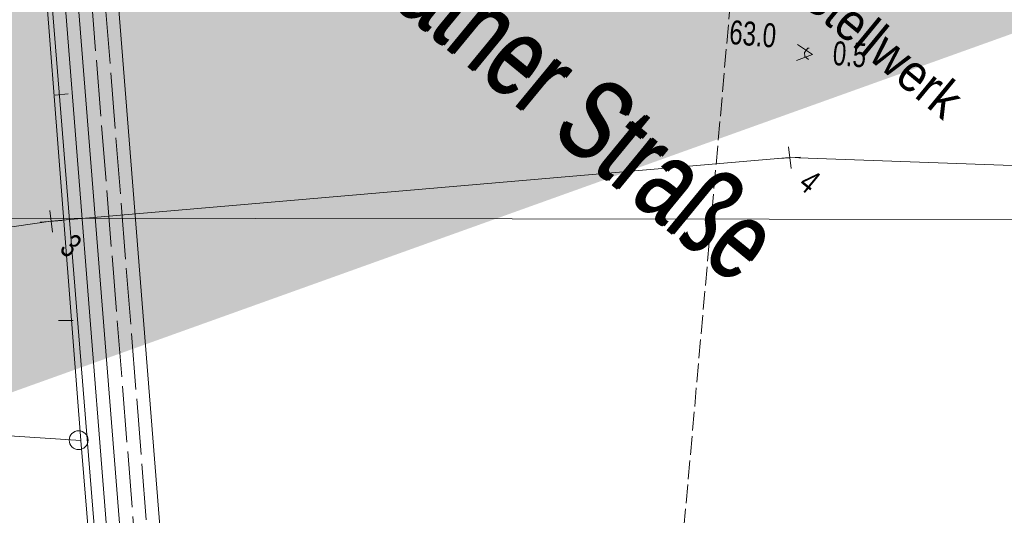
# Model space of a CAD drawing. Header units: metres. Extents: x -740 to 758, y -633 to 854.
# Tile 253 of 256: x -310 to -288, y 233 to 244. Entities that reach past the tile are written whole.
import ezdxf

# ---------------------------------------------------------------- set-up
doc = ezdxf.new("R2010")
doc.units = ezdxf.units.M
doc.header["$MEASUREMENT"] = 0
doc.linetypes.add('1248_208', pattern=[1.456, 1.248, -0.208])
doc.linetypes.add('416_125', pattern=[0.5408, 0.416, -0.1248])
for name, color, linetype in [('Gis.LOVION', 7, 'Continuous'), ('Grundkarte.LOVION', 7, 'Continuous'), ('Grundkarte_Text.LOVION', 7, 'Continuous'), ('Strom.LOVION', 7, 'Continuous'), ('StromBemass.LOVION', 7, 'Continuous'), ('Telko.LOVION', 7, 'Continuous'), ('ViewBounds.LOVION', 7, 'Continuous')]:
    doc.layers.add(name, color=color, linetype=linetype)
doc.styles.add('ERSTELLTER_STIL_1', font='arial.ttf')

msp = doc.modelspace()

# ---------------------------------------------------------------- hatches: boundary and pattern name
at = {"layer": 'Strom.LOVION', "linetype": 'Continuous', "lineweight": 18}
msp.add_hatch(color=230, dxfattribs=at).paths.add_polyline_path([(-315.279, 262.647), (-311.176, 235.339), (-198.488, 275.78), (-202.566, 302.986)])

# ---------------------------------------------------------------- linework, layer by layer
at = {"layer": 'Grundkarte.LOVION', "color": 8, "linetype": 'Continuous', "lineweight": 18}
for points in [[(-307.927, 221.307), (-307.512, 221.289), (-307.421, 221.268), (-308.524, 234.667), (-310.218, 256.521), (-334.054, 263.619), (-344.535, 268.949), (-344.876, 269.713), (-374.264, 278.574)], [(-334.054, 263.619), (-310.218, 256.521), (-308.524, 234.667), (-325.539, 235.782), (-308.524, 234.667), (-307.421, 221.268), (-307.413, 220.885), (-307.421, 221.268), (-308.524, 234.667), (-310.218, 256.521), (-311.188, 269.165), (-305.736, 267.215), (-287.422, 260.671), (-252.082, 249.88), (-229.912, 245.013), (-223.878, 173.014)], [(-308.806, 242.384), (-309.099, 242.355)], [(-309.022, 237.338), (-308.697, 237.34)]]:
    msp.add_lwpolyline(points, dxfattribs=at)
at = {"layer": 'Grundkarte.LOVION', "color": 253, "linetype": 'Continuous', "lineweight": 18}
for points in [[(-156.128, 216.465), (-195.814, 235.136), (-213.269, 241.35), (-229.912, 245.013), (-252.082, 249.88), (-287.422, 260.671), (-305.736, 267.215), (-311.188, 269.165), (-310.218, 256.521), (-334.054, 263.619), (-344.709, 268.607), (-369.067, 276.51), (-374.528, 278.252), (-369.067, 276.51), (-344.709, 268.607), (-334.054, 263.619), (-310.218, 256.521), (-308.524, 234.667), (-325.539, 235.782)], [(-325.539, 235.782), (-308.524, 234.667), (-307.421, 221.268), (-307.413, 220.885), (-307.421, 221.268), (-308.524, 234.667), (-310.218, 256.521), (-311.188, 269.165), (-305.736, 267.215), (-287.422, 260.671), (-252.082, 249.88), (-229.912, 245.013), (-223.878, 173.014), (-246.993, 171.227)]]:
    msp.add_lwpolyline(points, dxfattribs=at)
at = {"layer": 'Grundkarte.LOVION', "color": 7, "linetype": 'Continuous', "lineweight": 13}
msp.add_circle((-308.575, 234.673), 0.21, dxfattribs=at)
at = {"layer": 'Strom.LOVION', "color": 1, "linetype": '1248_208', "lineweight": 18}
for points in [[(-307.546, 222.394), (-307.04, 222.355), (-306.689, 222.552), (-306.573, 223.021), (-308.759, 250.368), (-301.164, 248.569), (-299.888, 251.989)], [(-307.514, 222.072), (-306.95, 222.038), (-306.453, 222.25), (-306.265, 222.741), (-308.426, 249.987), (-300.968, 248.219), (-299.958, 250.889)]]:
    msp.add_lwpolyline(points, dxfattribs=at)
at = {"layer": 'Strom.LOVION', "color": 1, "linetype": 'Continuous', "lineweight": 18}
for points in [[(-307.736, 223.277), (-307.534, 223.326), (-307.485, 223.582), (-309.744, 251.528), (-300.547, 249.354), (-296.188, 247.548)], [(-307.574, 222.982), (-307.366, 222.973), (-307.287, 223.07), (-307.212, 223.358), (-309.411, 251.147), (-301.331, 249.218), (-300.456, 251.298)], [(-307.558, 222.674), (-307.26, 222.644), (-306.955, 222.851), (-306.893, 223.123), (-309.092, 250.75), (-300.636, 248.754), (-296.868, 247.245)]]:
    msp.add_lwpolyline(points, dxfattribs=at)
at = {"layer": 'Strom.LOVION', "color": 150, "linetype": 'Continuous', "lineweight": 18}
msp.add_lwpolyline([(-307.486, 221.779), (-307.025, 221.75), (-306.193, 222.009), (-305.98, 222.857), (-308.106, 249.59), (-300.755, 247.855), (-294.411, 246.303)], dxfattribs=at)
at = {"layer": 'StromBemass.LOVION', "color": 7, "linetype": '416_125', "lineweight": 13}
msp.add_lwpolyline([(-296.92, 212.261), (-293.91, 246.323), (-293.906, 246.427), (-293.88, 246.917)], dxfattribs=at)
at = {"layer": 'StromBemass.LOVION', "color": 7, "linetype": 'Continuous', "lineweight": 13}
for points in [[(-292.583, 243.482), (-292.252, 243.263), (-292.608, 243.125)], [(-292.325, 243.404), (-292.354, 243.401), (-292.433, 243.305), (-292.425, 243.217), (-292.344, 243.151)]]:
    msp.add_lwpolyline(points, dxfattribs=at)
at = {"layer": 'Telko.LOVION', "color": 7, "linetype": 'Continuous', "lineweight": 13}
for points in [[(-292.789, 241.201), (-292.727, 240.719)], [(-293, 240.944), (-292.516, 240.976)], [(-309.217, 239.787), (-309.155, 239.305)], [(-309.428, 239.53), (-308.944, 239.562)]]:
    msp.add_lwpolyline(points, dxfattribs=at)
at = {"layer": 'Telko.LOVION', "color": 1, "linetype": 'Continuous', "lineweight": 18}
msp.add_lwpolyline([(-162.187, 209.06), (-164.143, 209.268), (-170.287, 209.687), (-172.718, 211.872), (-182.158, 219.55), (-187.403, 223.323), (-194.797, 227.758), (-204.205, 231.774), (-216.441, 235.099), (-234.31, 237.697), (-242.853, 239.98), (-251.736, 240.441), (-269.79, 240.095), (-279.953, 240.505), (-292.766, 240.967), (-309.194, 239.553), (-326.969, 236.958)], dxfattribs=at)
at = {"layer": 'ViewBounds.LOVION', "color": 1, "linetype": 'Continuous', "lineweight": 18}
msp.add_lwpolyline([(528.379, 238.399), (527.852, -123.837), (-505.561, -122.336), (-505.035, 239.901)], close=True, dxfattribs=at)

# ---------------------------------------------------------------- texts
at = {"layer": 'Gis.LOVION', "color": 44, "linetype": 'Continuous', "lineweight": 18, "attachment_point": 7, "style": 'ERSTELLTER_STIL_1'}
for s, insert, char_height, rotation in [('{\\A1;\\W0.71562x;zu Benrather Straße}', (-306.376, 248.251), 1.77843, 320.5841), ('{\\A1;\\W0.71561x;zu Benrather Straße}', (-306.325, 248.257), 1.77844, 320.5839)]:
    msp.add_mtext(s, dxfattribs=dict(at, insert=insert, char_height=char_height, rotation=rotation))
at = {"layer": 'Grundkarte_Text.LOVION', "color": 8, "linetype": 'Continuous', "lineweight": 18, "insert": (-292.606, 244.447), "char_height": 0.83073, "attachment_point": 7, "rotation": 320.5841, "style": 'ERSTELLTER_STIL_1'}
msp.add_mtext('{\\A1;\\W0.89450x;Stellwerk}', dxfattribs=at)
at = {"layer": 'StromBemass.LOVION', "color": 7, "linetype": 'Continuous', "lineweight": 13, "char_height": 0.53355, "attachment_point": 7, "rotation": 355.2435, "style": 'ERSTELLTER_STIL_1'}
for s, insert in [('{\\A1;\\W0.71558x;63.0}', (-294.12, 243.489)), ('{\\A1;\\W0.71559x;0.5}', (-291.819, 243.023))]:
    msp.add_mtext(s, dxfattribs=dict(at, insert=insert))
at = {"layer": 'Telko.LOVION', "color": 250, "linetype": 'Continuous', "lineweight": 18, "char_height": 0.53355, "attachment_point": 7, "rotation": 320.5841, "style": 'ERSTELLTER_STIL_1'}
for s, insert in [('{\\A1;\\W0.71557x;4}', (-292.598, 240.321)), ('{\\A1;\\W0.71557x;3}', (-309.032, 238.888))]:
    msp.add_mtext(s, dxfattribs=dict(at, insert=insert))

doc.saveas('drawing.dxf')
